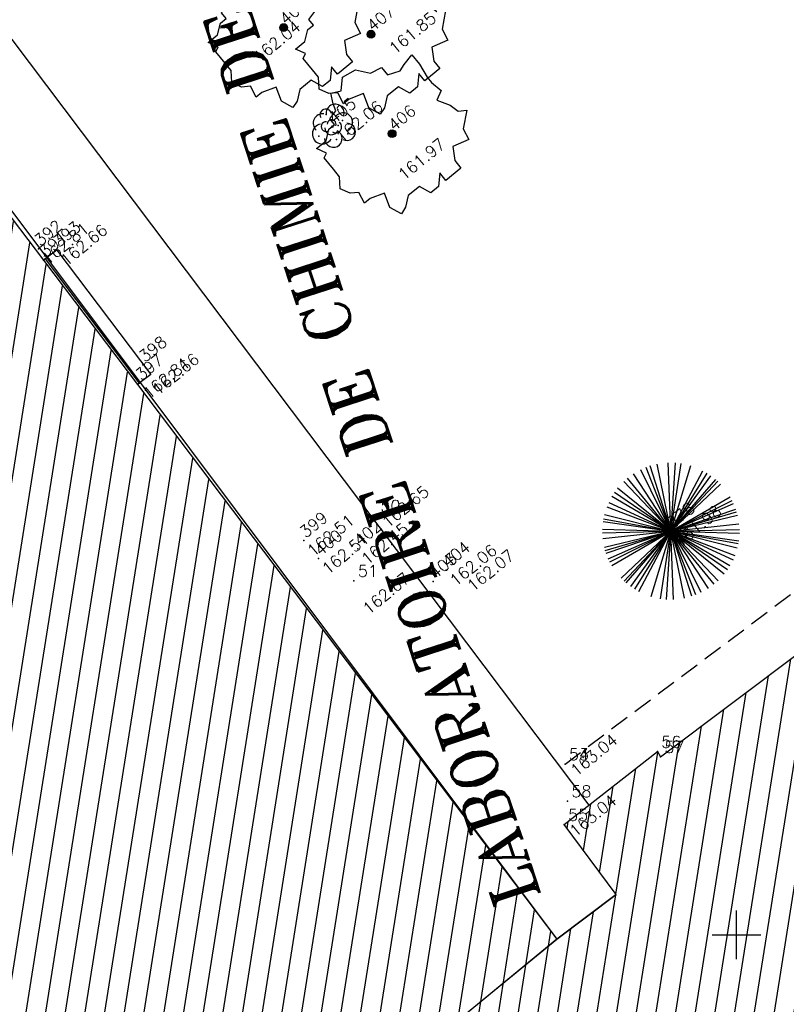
# Model space of a CAD drawing. Header units: feet. Extents: x 529188 to 529675, y 139816 to 140273.
# Tile 89 of 118: x 529457 to 529476, y 140073 to 140099. Entities that reach past the tile are written whole.
import ezdxf
from ezdxf.enums import TextEntityAlignment as Align

# ---------------------------------------------------------------- set-up
doc = ezdxf.new("R2010")
doc.units = ezdxf.units.FT
doc.header["$LTSCALE"] = 2
doc.header["$MEASUREMENT"] = 0
doc.header["$PDSIZE"] = 0.1
doc.linetypes.add('CACHE', pattern=[0.375, 0.25, -0.125])
doc.layers.get('0').update_dxf_attribs({"linetype": 'CONTINUOUS'})
for name, color, linetype in [('ARBRES', 70, 'CONTINUOUS'), ('ARBUSTES', 70, 'CONTINUOUS'), ('BATI', 10, 'CONTINUOUS'), ('BATI-HACHURES', 30, 'CONTINUOUS'), ('BORD_TOIT', 244, 'CACHE'), ('BORDURETTE', 20, 'CONTINUOUS'), ('CARROYAGE', 7, 'CONTINUOUS'), ('ESCALIERS', 6, 'CONTINUOUS'), ('TEXTES', 150, 'CONTINUOUS'), ('TOPOALT', 3, 'CONTINUOUS'), ('TOPOJIS', 7, 'CONTINUOUS'), ('TOPOJIS-GELE', 7, 'CONTINUOUS'), ('TOPOMAT', 142, 'CONTINUOUS')]:
    doc.layers.add(name, color=color, linetype=linetype)
doc.styles.add('ROMANT', font='ROMANT.SHX')
doc.styles.get("Standard").update_dxf_attribs({"font": 'ROMANS.SHX'})

# ---------------------------------------------------------------- blocks, each defined once
blk = doc.blocks.new('TCPOINT')
at = {"color": 0}
blk.add_point((0, 0), dxfattribs=at)
at = {"layer": 'TOPOALT'}
blk.add_attdef('ALT', text='', height=0.3, dxfattribs=at).set_placement((0.1, -0.1), align=Align.TOP_LEFT)
at = {"layer": 'TOPOMAT'}
blk.add_attdef('MAT', (0.1, 0.1), '', height=0.3, dxfattribs=at)
blk = doc.blocks.new('188')
blk.add_circle((0, 0), 0.0197)
for centre, radius, start, end in [((-0.314, 0.016), 0.259, 60.9553, 290.4982), ((-0.136, 0.224), 0.244, 42.784, 187.1943), ((0.064, 0.343), 0.149, 334.0644, 169.9698), ((0.277, 0.224), 0.231, 300.5795, 149.4928), ((-0.122, 0.103), 0.127, 45.6328, 268.8136), ((-0.039, -0.013), 0.173, 137.9595, 303.8229), ((0.028, 0.061), 0.114, 300.4488, 141.9945), ((0.285, -0.091), 0.245, 259.4673, 105.5912), ((-0.172, -0.255), 0.225, 139.2345, 343.6053), ((0.065, -0.056), 0.156, 199.4029, 9.2611), ((0.207, -0.342), 0.221, 201.5434, 50.9966)]:
    blk.add_arc(centre, radius, start, end)
for p in [(0.079, 0.341), (-0.424, 0.029), (0.385, 0.246), (0.138, -0.069), (0.306, -0.04), (-0.128, -0.325), (0.198, -0.394)]:
    blk.add_point(p)
blk = doc.blocks.new('189')
h = blk.add_hatch()
h.set_pattern_fill('ANSI31', color=256, scale=0.2, style=0)
h.set_pattern_definition([(45, (-527485.07046, -148351.732363), (-0.0176776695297, 0.0176776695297), [])])
edge = h.paths.add_edge_path()
edge.add_arc((0, 0), 0.1, 0, 360)
for p, q in [((-0.685, 1.557), (-0.56, 1.806)), ((-0.56, 1.806), (-0.311, 1.681)), ((-0.311, 1.681), (-0.062, 1.93)), ((-0.062, 1.93), (0.311, 1.868)), ((0.311, 1.868), (0.56, 1.557)), ((-0.747, 1.37), (-0.685, 1.557)), ((0.56, 1.557), (0.872, 1.494)), ((-0.996, 1.308), (-0.747, 1.37)), ((-0.996, 1.121), (-0.996, 1.308)), ((0.872, 1.494), (0.872, 1.245)), ((-1.432, 0.934), (-1.183, 1.121)), ((-1.183, 1.121), (-0.996, 1.121)), ((0.872, 1.245), (1.183, 1.121)), ((1.183, 1.121), (1.37, 1.183)), ((1.37, 1.183), (1.681, 1.245)), ((1.681, 1.245), (1.681, 0.934)), ((-1.744, 0.934), (-1.432, 0.934)), ((-1.619, 0.685), (-1.744, 0.934)), ((1.681, 0.934), (1.619, 0.56)), ((-1.744, 0.623), (-1.619, 0.685)), ((-1.744, 0.249), (-1.744, 0.623)), ((1.619, 0.56), (1.619, 0.374)), ((1.619, 0.374), (1.681, 0.062)), ((-1.93, -0.249), (-1.744, 0)), ((-1.744, 0), (-1.744, 0.249)), ((1.681, 0.062), (1.432, -0.062)), ((-1.806, -0.498), (-1.93, -0.249)), ((1.432, -0.062), (1.619, -0.374)), ((-1.619, -0.623), (-1.806, -0.498)), ((1.619, -0.374), (1.681, -0.623)), ((-1.681, -0.934), (-1.619, -0.623)), ((1.868, -0.747), (1.494, -1.059)), ((1.681, -0.623), (1.868, -0.747)), ((-1.494, -0.934), (-1.681, -0.934)), ((-1.121, -1.059), (-1.494, -0.934)), ((-1.245, -1.432), (-1.121, -1.059)), ((0.996, -1.245), (0.81, -1.557)), ((1.432, -1.37), (0.996, -1.245)), ((1.494, -1.059), (1.432, -1.37)), ((-1.121, -1.744), (-1.245, -1.432)), ((-0.685, -1.494), (-0.934, -1.681)), ((-0.311, -1.494), (-0.685, -1.494)), ((-0.187, -1.806), (-0.311, -1.494)), ((-0.934, -1.681), (-1.121, -1.744)), ((0.311, -1.557), (0.062, -1.806)), ((0.311, -1.806), (0.311, -1.557)), ((0.81, -1.557), (0.81, -1.806)), ((0.062, -1.806), (-0.187, -1.806)), ((0.81, -1.806), (0.311, -1.806))]:
    blk.add_line(p, q)
blk.add_circle((0, 0), 0.1)
blk = doc.blocks.new('192')
for p, q in [((-0.879, 1.525), (0.879, -1.525)), ((-0.822, -1.557), (0.822, 1.556)), ((-0.768, 1.584), (0.768, -1.584)), ((-0.647, -1.637), (0.647, 1.637)), ((0.61, -1.651), (-0.61, 1.651)), ((-0.545, -1.674), (0.545, 1.673)), ((0.495, -1.689), (-0.494, 1.689)), ((-0.399, -1.714), (0.399, 1.714)), ((0.361, -1.723), (-0.361, 1.723)), ((-0.186, -1.75), (0.186, 1.75)), ((0.129, -1.755), (-0.129, 1.755)), ((0, -1.76), (0, 1.76)), ((-1.203, -1.285), (1.203, 1.285)), ((-1.189, 1.298), (1.189, -1.298)), ((-1.138, 1.343), (1.138, -1.342)), ((-1.062, -1.404), (1.062, 1.403)), ((-1.046, 1.416), (1.046, -1.416)), ((-1.389, 1.081), (1.389, -1.081)), ((-1.329, 1.154), (1.329, -1.154)), ((-1.309, -1.177), (1.309, 1.177)), ((-1.583, 0.769), (1.583, -0.769)), ((-1.473, 0.963), (1.473, -0.963)), ((-1.462, -0.98), (1.462, 0.98)), ((-1.667, -0.566), (1.666, 0.566)), ((-1.647, 0.622), (1.646, -0.622)), ((-1.624, -0.68), (1.623, 0.68)), ((-1.621, 0.685), (1.621, -0.685)), ((-1.737, 0.284), (1.737, -0.284)), ((-1.734, -0.301), (1.734, 0.301)), ((-1.718, 0.384), (1.718, -0.383)), ((-1.701, -0.451), (1.701, 0.451)), ((-1.695, 0.474), (1.695, -0.474)), ((-1.756, -0.126), (1.755, 0.126)), ((-1.745, -0.23), (1.745, 0.23)), ((0, 0), (1.138, -1.342))]:
    blk.add_line(p, q)

msp = doc.modelspace()

# ---------------------------------------------------------------- hatches: boundary and pattern name
at = {"layer": 'BATI-HACHURES'}
h = msp.add_hatch(dxfattribs=at)
h.set_pattern_fill('ANSI31', color=256, scale=4, angle=36, style=0)
edge = h.paths.add_edge_path()
edge.add_line((529425.366, 140134.255), (529419.412, 140129.687))
edge.add_line((529419.412, 140129.687), (529419.683, 140129.302))
edge.add_line((529419.683, 140129.302), (529420.035, 140129.567))
edge.add_line((529420.035, 140129.567), (529420.974, 140128.321))
edge.add_line((529420.974, 140128.321), (529416.808, 140125.181))
edge.add_line((529416.808, 140125.181), (529419.868, 140121.129))
edge.add_line((529419.868, 140121.129), (529425.428, 140113.767))
edge.add_line((529425.428, 140113.767), (529421.899, 140111.038))
edge.add_line((529421.899, 140111.038), (529430.432, 140099.721))
edge.add_line((529430.432, 140099.721), (529433.779, 140102.25))
edge.add_line((529433.779, 140102.25), (529436.218, 140099.02))
edge.add_line((529436.218, 140099.02), (529436.509, 140099.24))
edge.add_line((529436.509, 140099.24), (529437.586, 140097.815))
edge.add_line((529437.586, 140097.815), (529437.019, 140097.348))
edge.add_line((529437.019, 140097.348), (529436.696, 140097.74))
edge.add_line((529436.696, 140097.74), (529434.63, 140096.178))
edge.add_line((529434.63, 140096.178), (529434.919, 140095.795))
edge.add_line((529434.919, 140095.795), (529434.329, 140095.348))
edge.add_line((529434.329, 140095.348), (529432.881, 140097.007))
edge.add_line((529432.881, 140097.007), (529425.028, 140091.094))
edge.add_line((529425.028, 140091.094), (529426.765, 140088.326))
edge.add_line((529426.765, 140088.326), (529427.152, 140087.53))
edge.add_line((529427.152, 140087.53), (529428.49, 140085.727))
edge.add_line((529428.49, 140085.727), (529429.494, 140084.795))
edge.add_line((529429.494, 140084.795), (529431.371, 140082.692))
edge.add_line((529431.371, 140082.692), (529439.216, 140088.61))
edge.add_line((529439.216, 140088.61), (529437.857, 140090.412))
edge.add_line((529437.857, 140090.412), (529438.643, 140091.015))
edge.add_line((529438.643, 140091.015), (529439.791, 140089.512))
edge.add_arc((529440.709, 140090.29), 1.204, 220.2595, 393.932)
edge.add_line((529441.708, 140090.962), (529440.548, 140092.475))
edge.add_line((529440.548, 140092.475), (529441.191, 140092.967))
edge.add_line((529441.191, 140092.967), (529466.702, 140059.23))
edge.add_line((529466.702, 140059.23), (529468.639, 140060.666))
edge.add_line((529468.639, 140060.666), (529474.943, 140052.226))
edge.add_line((529474.943, 140052.226), (529486.871, 140061.153))
edge.add_line((529486.871, 140061.153), (529486.466, 140061.693))
edge.add_line((529486.466, 140061.693), (529488.531, 140063.238))
edge.add_line((529488.531, 140063.238), (529488.941, 140062.691))
edge.add_line((529488.941, 140062.691), (529500.861, 140071.66))
edge.add_line((529500.861, 140071.66), (529497.23, 140076.506))
edge.add_line((529497.23, 140076.506), (529498.46, 140077.428))
edge.add_line((529498.46, 140077.428), (529498.862, 140076.887))
edge.add_line((529498.862, 140076.887), (529499.641, 140077.466))
edge.add_line((529499.641, 140077.466), (529499.514, 140077.639))
edge.add_line((529499.514, 140077.639), (529501.086, 140078.871))
edge.add_line((529501.086, 140078.871), (529497.717, 140083.382))
edge.add_line((529497.717, 140083.382), (529496.095, 140082.178))
edge.add_line((529496.095, 140082.178), (529495.962, 140082.341))
edge.add_line((529495.962, 140082.341), (529494.774, 140081.437))
edge.add_line((529494.774, 140081.437), (529494.006, 140082.458))
edge.add_line((529494.006, 140082.458), (529487.821, 140090.68))
edge.add_line((529487.821, 140090.68), (529473.05, 140079.579))
edge.add_line((529473.05, 140079.579), (529472.967, 140079.712))
edge.add_line((529472.967, 140079.712), (529470.57, 140077.835))
edge.add_line((529470.57, 140077.835), (529471.905, 140076.036))
edge.add_line((529471.905, 140076.036), (529470.385, 140074.887))
edge.add_line((529470.385, 140074.887), (529447.511, 140105.116))
edge.add_line((529447.511, 140105.116), (529447.994, 140105.505))
edge.add_line((529447.994, 140105.505), (529447.857, 140105.729))
edge.add_line((529447.857, 140105.729), (529447.579, 140105.525))
edge.add_line((529447.579, 140105.525), (529444.385, 140109.617))
edge.add_line((529444.385, 140109.617), (529446.459, 140111.192))
edge.add_line((529446.459, 140111.192), (529446.546, 140111.097))
edge.add_line((529446.546, 140111.097), (529446.74, 140111.259))
edge.add_line((529446.74, 140111.259), (529446.657, 140111.415))
edge.add_line((529446.657, 140111.415), (529446.55, 140111.339))
edge.add_line((529446.55, 140111.339), (529443.413, 140115.698))
edge.add_line((529443.413, 140115.698), (529443.202, 140115.533))
edge.add_line((529443.202, 140115.533), (529443.275, 140115.436))
edge.add_line((529443.275, 140115.436), (529441.217, 140113.894))
edge.add_line((529441.217, 140113.894), (529438.095, 140118.025))
edge.add_line((529438.095, 140118.025), (529438.389, 140118.239))
edge.add_line((529438.389, 140118.239), (529438.225, 140118.429))
edge.add_line((529438.225, 140118.429), (529437.731, 140118.074))
edge.add_line((529437.731, 140118.074), (529425.366, 140134.255))

# ---------------------------------------------------------------- linework, layer by layer
at = {"layer": 'BATI', "flags": 128}
for points in [[(529425.366, 140134.255), (529437.731, 140118.074), (529438.225, 140118.429), (529438.389, 140118.239), (529438.095, 140118.025), (529441.217, 140113.894), (529443.275, 140115.436), (529443.202, 140115.533), (529443.413, 140115.698), (529443.567, 140115.492), (529446.55, 140111.339), (529446.657, 140111.415), (529446.74, 140111.259), (529446.546, 140111.097), (529446.459, 140111.192), (529444.385, 140109.617), (529447.579, 140105.525), (529447.857, 140105.729), (529447.994, 140105.505), (529447.511, 140105.116), (529457.181, 140092.354)], [(529444.385, 140109.617), (529470.385, 140074.887), (529460.82, 140067.009), (529441.191, 140092.967)], [(529457.181, 140092.354), (529470.385, 140074.887)], [(529486.871, 140061.153), (529474.943, 140052.226), (529468.639, 140060.666), (529466.704, 140059.227), (529460.801, 140067.034), (529470.385, 140074.887), (529470.385, 140074.887), (529471.905, 140076.036), (529470.57, 140077.835), (529472.967, 140079.712), (529473.05, 140079.579), (529487.821, 140090.68)], [(529471.905, 140076.036), (529470.57, 140077.835), (529472.967, 140079.712), (529473.05, 140079.579), (529487.821, 140090.68), (529494.006, 140082.458)], [(529471.905, 140076.036), (529470.385, 140074.887)]]:
    msp.add_lwpolyline(points, dxfattribs=at)
at = {"layer": 'BORD_TOIT', "flags": 128}
msp.add_lwpolyline([(529470.593, 140079.393), (529488.086, 140092.546), (529495.847, 140082.253)], dxfattribs=at)
at = {"layer": 'BORDURETTE', "flags": 128}
msp.add_lwpolyline([(529471.214, 140078.339), (529446.459, 140111.192)], dxfattribs=at)
at = {"layer": 'CARROYAGE'}
for p, q in [((529475, 140074.375), (529475, 140075.625)), ((529474.375, 140075), (529475.625, 140075))]:
    msp.add_line(p, q, dxfattribs=at)
at = {"layer": 'ESCALIERS', "flags": 128}
for points in [[(529457.528, 140092.613), (529457.183, 140092.352)], [(529457.528, 140092.613), (529459.947, 140089.413)]]:
    msp.add_lwpolyline(points, dxfattribs=at)
at = {"layer": 'ESCALIERS', "elevation": 162.812, "flags": 128}
for points in [[(529459.653, 140089.191), (529457.234, 140092.391)], [(529459.947, 140089.413), (529459.601, 140089.152)]]:
    msp.add_lwpolyline(points, dxfattribs=at)

# ---------------------------------------------------------------- block references
at = {"layer": 'ARBRES', "rotation": 39.33073407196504}
for name, p in [('189', (529463.36, 140098.336)), ('189', (529465.605, 140098.166)), ('189', (529466.147, 140095.605)), ('192', (529473.316, 140085.383))]:
    msp.add_blockref(name, p, dxfattribs=at)
at = {"layer": 'ARBUSTES', "rotation": 39.33073407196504}
msp.add_blockref('188', (529464.609, 140095.786), dxfattribs=at)
at = {"layer": 'TOPOJIS'}
ref = msp.add_blockref('TCPOINT', (529463.36, 140098.336, 162.038), dxfattribs=at)
ref.add_attrib('MAT', '408', (529463.41, 140098.386, 162.038), dxfattribs={"layer": 'TOPOMAT', "height": 0.3, "rotation": 39.3307})
ref.add_attrib('ALT', '162.04', dxfattribs={"layer": 'TOPOALT', "height": 0.3, "rotation": 39.3307}).set_placement((529462.541, 140097.643, 162.038), align=Align.TOP_LEFT)
ref = msp.add_blockref('TCPOINT', (529465.605, 140098.166, 161.848), dxfattribs=at)
ref.add_attrib('MAT', '407', (529465.655, 140098.216, 161.848), dxfattribs={"layer": 'TOPOMAT', "height": 0.3, "rotation": 39.3307})
ref.add_attrib('ALT', '161.85', dxfattribs={"layer": 'TOPOALT', "height": 0.3, "rotation": 39.3307}).set_placement((529466.03, 140097.866, 161.848), align=Align.TOP_LEFT)
ref = msp.add_blockref('TCPOINT', (529466.147, 140095.605, 161.971), dxfattribs=at)
ref.add_attrib('MAT', '406', (529466.197, 140095.655, 161.971), dxfattribs={"layer": 'TOPOMAT', "height": 0.3, "rotation": 39.3307})
ref.add_attrib('ALT', '161.97', dxfattribs={"layer": 'TOPOALT', "height": 0.3, "rotation": 39.3307}).set_placement((529466.262, 140094.618, 161.971), align=Align.TOP_LEFT)
ref = msp.add_blockref('TCPOINT', (529457.051, 140092.646, 162.809), dxfattribs=at)
ref.add_attrib('MAT', '392', (529457.101, 140092.696, 162.809), dxfattribs={"layer": 'TOPOMAT', "height": 0.3, "rotation": 39.3307})
ref.add_attrib('ALT', '162.81', dxfattribs={"layer": 'TOPOALT', "height": 0.3, "rotation": 39.3307}).set_placement((529457.101, 140092.446, 162.809), align=Align.TOP_LEFT)
ref = msp.add_blockref('TCPOINT', (529457.181, 140092.354), dxfattribs=at)
ref.add_attrib('MAT', '391', (529457.231, 140092.404), dxfattribs={"layer": 'TOPOMAT', "height": 0.3, "rotation": 39.3307})
ref = msp.add_blockref('TCPOINT', (529459.741, 140089.661, 162.658), dxfattribs=at)
ref.add_attrib('MAT', '398', (529459.791, 140089.711, 162.658), dxfattribs={"layer": 'TOPOMAT', "height": 0.3, "rotation": 39.3307})
ref.add_attrib('ALT', '162.66', dxfattribs={"layer": 'TOPOALT', "height": 0.3, "rotation": 39.3307}).set_placement((529459.937, 140089.093, 162.658), align=Align.TOP_LEFT)
ref = msp.add_blockref('TCPOINT', (529465.746, 140085.782), dxfattribs=at)
ref.add_attrib('MAT', '50', (529465.846, 140085.882), dxfattribs={"layer": 'TOPOMAT', "height": 0.3})
ref.add_attrib('ALT', '162.65', dxfattribs={"layer": 'TOPOALT', "height": 0.3, "rotation": 39.3307}).set_placement((529465.846, 140085.682), align=Align.TOP_LEFT)
ref = msp.add_blockref('TCPOINT', (529467.206, 140084.086, 162.067), dxfattribs=at)
ref.add_attrib('MAT', '403', (529467.256, 140084.136, 162.067), dxfattribs={"layer": 'TOPOMAT', "height": 0.3, "rotation": 39.3307})
ref.add_attrib('ALT', '162.07', dxfattribs={"layer": 'TOPOALT', "height": 0.3, "rotation": 39.3307}).set_placement((529468.038, 140084.039, 162.067), align=Align.TOP_LEFT)
ref = msp.add_blockref('TCPOINT', (529465.167, 140084.109), dxfattribs=at)
ref.add_attrib('MAT', '51', (529465.267, 140084.209), dxfattribs={"layer": 'TOPOMAT', "height": 0.3})
ref.add_attrib('ALT', '162.67', dxfattribs={"layer": 'TOPOALT', "height": 0.3, "rotation": 39.3307}).set_placement((529465.354, 140083.452), align=Align.TOP_LEFT)
ref = msp.add_blockref('TCPOINT', (529470.594, 140079.394), dxfattribs=at)
ref.add_attrib('MAT', '53', (529470.694, 140079.494), dxfattribs={"layer": 'TOPOMAT', "height": 0.3})
ref.add_attrib('ALT', '163.04', dxfattribs={"layer": 'TOPOALT', "height": 0.3, "rotation": 39.3307}).set_placement((529470.694, 140079.294), align=Align.TOP_LEFT)
for p, values in [((529472.967, 140079.712), {'MAT': '56'}), ((529470.593, 140079.393), {'MAT': '54'}), ((529473.05, 140079.579), {'MAT': '57'}), ((529470.659, 140078.442), {'MAT': '58'})]:
    msp.add_blockref('TCPOINT', p, dxfattribs=at).add_auto_attribs(values)
ref = msp.add_blockref('TCPOINT', (529470.57, 140077.835), dxfattribs=at)
ref.add_attrib('MAT', '55', (529470.67, 140077.935), dxfattribs={"layer": 'TOPOMAT', "height": 0.3})
ref.add_attrib('ALT', '163.04', dxfattribs={"layer": 'TOPOALT', "height": 0.3, "rotation": 39.3307}).set_placement((529470.67, 140077.735), align=Align.TOP_LEFT)
at = {"layer": 'TOPOJIS-GELE'}
ref = msp.add_blockref('TCPOINT', (529464.609, 140095.786, 162.057), dxfattribs=at)
ref.add_attrib('MAT', '405', (529464.659, 140095.836, 162.057), dxfattribs={"layer": 'TOPOMAT', "height": 0.3, "rotation": 39.3307})
ref.add_attrib('ALT', '162.06', dxfattribs={"layer": 'TOPOALT', "height": 0.3, "rotation": 39.3307}).set_placement((529464.659, 140095.586, 162.057), align=Align.TOP_LEFT)
ref = msp.add_blockref('TCPOINT', (529457.528, 140092.613, 162.658), dxfattribs=at)
ref.add_attrib('MAT', '393', (529457.578, 140092.663, 162.658), dxfattribs={"layer": 'TOPOMAT', "height": 0.3, "rotation": 39.3307})
ref.add_attrib('ALT', '162.66', dxfattribs={"layer": 'TOPOALT', "height": 0.3, "rotation": 39.3307}).set_placement((529457.578, 140092.413, 162.658), align=Align.TOP_LEFT)
ref = msp.add_blockref('TCPOINT', (529459.653, 140089.191, 162.812), dxfattribs=at)
ref.add_attrib('MAT', '397', (529459.703, 140089.241, 162.812), dxfattribs={"layer": 'TOPOMAT', "height": 0.3, "rotation": 39.3307})
ref.add_attrib('ALT', '162.81', dxfattribs={"layer": 'TOPOALT', "height": 0.3, "rotation": 39.3307}).set_placement((529459.703, 140088.991, 162.812), align=Align.TOP_LEFT)
ref = msp.add_blockref('TCPOINT', (529473.316, 140085.383, 161.984), dxfattribs=at)
ref.add_attrib('MAT', '878', (529473.366, 140085.433, 161.984), dxfattribs={"layer": 'TOPOMAT', "height": 0.3, "rotation": 39.3307})
ref.add_attrib('ALT', '161.98', dxfattribs={"layer": 'TOPOALT', "height": 0.3, "rotation": 39.3307}).set_placement((529473.366, 140085.183, 161.984), align=Align.TOP_LEFT)
ref = msp.add_blockref('TCPOINT', (529463.875, 140085.142, 162.507), dxfattribs=at)
ref.add_attrib('MAT', '399', (529463.925, 140085.192, 162.507), dxfattribs={"layer": 'TOPOMAT', "height": 0.3, "rotation": 39.3307})
ref.add_attrib('ALT', '162.51', dxfattribs={"layer": 'TOPOALT', "height": 0.3, "rotation": 39.3307}).set_placement((529463.925, 140084.942, 162.507), align=Align.TOP_LEFT)
ref = msp.add_blockref('TCPOINT', (529464.254, 140084.678, 162.508), dxfattribs=at)
ref.add_attrib('MAT', '400', (529464.304, 140084.728, 162.508), dxfattribs={"layer": 'TOPOMAT', "height": 0.3, "rotation": 39.3307})
ref.add_attrib('ALT', '162.51', dxfattribs={"layer": 'TOPOALT', "height": 0.3, "rotation": 39.3307}).set_placement((529464.304, 140084.478, 162.508), align=Align.TOP_LEFT)
ref = msp.add_blockref('TCPOINT', (529465.267, 140084.927, 162.453), dxfattribs=at)
ref.add_attrib('MAT', '402', (529465.317, 140084.977, 162.453), dxfattribs={"layer": 'TOPOMAT', "height": 0.3, "rotation": 39.3307})
ref.add_attrib('ALT', '162.45', dxfattribs={"layer": 'TOPOALT', "height": 0.3, "rotation": 39.3307}).set_placement((529465.317, 140084.727, 162.453), align=Align.TOP_LEFT)
ref = msp.add_blockref('TCPOINT', (529467.54, 140084.377, 162.06), dxfattribs=at)
ref.add_attrib('MAT', '404', (529467.59, 140084.427, 162.06), dxfattribs={"layer": 'TOPOMAT', "height": 0.3, "rotation": 39.3307})
ref.add_attrib('ALT', '162.06', dxfattribs={"layer": 'TOPOALT', "height": 0.3, "rotation": 39.3307}).set_placement((529467.59, 140084.177, 162.06), align=Align.TOP_LEFT)

# ---------------------------------------------------------------- texts
at = {"layer": 'TEXTES', "style": 'ROMANT'}
msp.add_text('LABORATOIRE DE CHIMIE DE COORDINATION', height=1.2, rotation=108.1586, dxfattribs=at).set_placement((529469.968, 140075.986))

doc.saveas('drawing.dxf')
